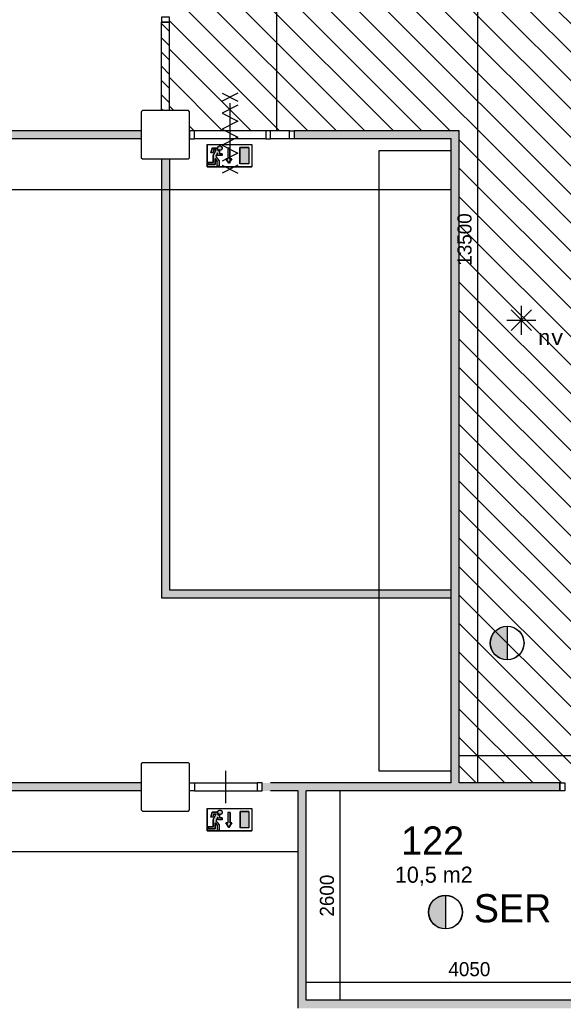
# Model space of a CAD drawing. Extents: x 126249 to 198477, y 373 to 102273.
# Tile 36 of 54: x 149739 to 156491, y 71573 to 83803. Entities that reach past the tile are written whole.
import ezdxf
from ezdxf.enums import TextEntityAlignment as Align

# ---------------------------------------------------------------- set-up
doc = ezdxf.new("R2010")
doc.units = 0
doc.header["$MEASUREMENT"] = 0
doc.header["$PDMODE"] = 35
doc.header["$PDSIZE"] = -0.5
doc.layers.get('0').update_dxf_attribs({"linetype": 'CONTINUOUS'})
doc.layers.get('DEFPOINTS').update_dxf_attribs({"linetype": 'CONTINUOUS'})
for name, color, linetype in [('AA$1A---_ARCEER', 252, 'CONTINUOUS'), ('AL22----_BINNENWAND', 252, 'CONTINUOUS'), ('AL32----_BINNENKOZIJN', 252, 'CONTINUOUS'), ('AM$1A---_MAATVOERING', 252, 'CONTINUOUS'), ('Betonpalen', 252, 'CONTINUOUS'), ('Brandweer', 252, 'CONTINUOUS'), ('brandweer NIEUW', 252, 'CONTINUOUS'), ('LAYER01', 252, 'CONTINUOUS'), ('M2', 252, 'CONTINUOUS'), ('UNUSEDHATCH', 252, 'CONTINUOUS')]:
    doc.layers.add(name, color=color, linetype=linetype)
doc.styles.add('B-01', font='b-gbp')
doc.styles.add('MONOTXT', font='MONOTXT')
doc.dimstyles.new('BBA_STAND', dxfattribs={"dimtxt": 175, "dimasz": 1, "dimexe": 1, "dimexo": 0.001, "dimgap": 75, "dimtad": 1, "dimdec": 0, "dimzin": 0, "dimdsep": 46, "dimtxsty": 'B-01', "dimblk": 'NONE', "dimblk1": 'NONE', "dimblk2": 'PIJL1', "dimcen": 1, "dimse1": 1, "dimse2": 1, "dimclrd": 256, "dimclre": 1, "dimclrt": 256, "dimadec": 0, "dimazin": 0, "dimtfac": 1, "dimtdec": 0, "dimtmove": 0, "dimatfit": 0, "dimldrblk": 'PIJL1', "dimfxl": 1, "dimtolj": 1, "dimtzin": 0, "dimarcsym": 0})

# ---------------------------------------------------------------- blocks, each defined once
blk = doc.blocks.new('*D56')
at = {"layer": 'AM$1A---_MAATVOERING', "lineweight": -2, "transparency": 16777216}
blk.add_line((144036, 82323), (144036, 74323), dxfattribs=at)
at = {"layer": 'DEFPOINTS', "color": 0, "transparency": 16777216}
for p in [(150100, 82323), (144036, 74323), (150100, 74323)]:
    blk.add_point(p, dxfattribs=at)
at = {"layer": 'AM$1A---_MAATVOERING', "transparency": 16777216, "insert": (143874, 78323), "char_height": 175, "attachment_point": 5, "rotation": 90, "style": 'B-01'}
blk.add_mtext('\\A1;8000', dxfattribs=at)
blk = doc.blocks.new('_None')
blk = doc.blocks.new('PIJL1')
at = {"color": 1, "linetype": 'ByBlock'}
blk.add_line((0, 83), (0, -83), dxfattribs=at)
blk.add_solid([(-100, 17), (-100, -17), (0, 0)], dxfattribs=at)
blk = doc.blocks.new('*D57')
at = {"layer": 'AM$1A---_MAATVOERING', "lineweight": -2, "transparency": 16777216}
blk.add_line((155099, 81692), (143449, 81692), dxfattribs=at)
at = {"layer": 'DEFPOINTS', "color": 0, "transparency": 16777216}
for p in [(143449, 81692), (143449, 76456), (155099, 74385)]:
    blk.add_point(p, dxfattribs=at)
at = {"layer": 'AM$1A---_MAATVOERING', "transparency": 16777216, "insert": (149274, 81855), "char_height": 175, "attachment_point": 5, "style": 'B-01'}
blk.add_mtext('\\A1;11650', dxfattribs=at)
blk = doc.blocks.new('*D59')
at = {"layer": 'AM$1A---_MAATVOERING', "lineweight": -2, "transparency": 16777216}
blk.add_line((153199, 73467), (143449, 73467), dxfattribs=at)
at = {"layer": 'DEFPOINTS', "color": 0, "transparency": 16777216}
for p in [(153199, 73523), (143449, 73467), (143449, 72091)]:
    blk.add_point(p, dxfattribs=at)
at = {"layer": 'AM$1A---_MAATVOERING', "transparency": 16777216, "insert": (148324, 73630), "char_height": 175, "attachment_point": 5, "style": 'B-01'}
blk.add_mtext('\\A1;9750', dxfattribs=at)
blk = doc.blocks.new('*D62')
at = {"layer": 'AM$1A---_MAATVOERING', "lineweight": -2, "transparency": 16777216}
blk.add_line((153719, 71623), (153719, 74223), dxfattribs=at)
at = {"layer": 'DEFPOINTS', "color": 0, "transparency": 16777216}
for p in [(153719, 74223), (153719, 74223), (153719, 71623)]:
    blk.add_point(p, dxfattribs=at)
at = {"layer": 'AM$1A---_MAATVOERING', "transparency": 16777216, "insert": (153556, 72923), "char_height": 175, "attachment_point": 5, "rotation": 90, "style": 'B-01'}
blk.add_mtext('\\A1;2600', dxfattribs=at)
blk = doc.blocks.new('*D63')
at = {"layer": 'AM$1A---_MAATVOERING', "lineweight": -2, "transparency": 16777216}
blk.add_line((157349, 71846), (153299, 71846), dxfattribs=at)
at = {"layer": 'DEFPOINTS', "color": 0, "transparency": 16777216}
for p in [(153299, 71846), (153299, 71827), (157349, 71827)]:
    blk.add_point(p, dxfattribs=at)
at = {"layer": 'AM$1A---_MAATVOERING', "transparency": 16777216, "insert": (155324, 72009), "char_height": 175, "attachment_point": 5, "style": 'B-01'}
blk.add_mtext('\\A1;4050', dxfattribs=at)
blk = doc.blocks.new('*D178')
at = {"layer": 'AM$1A---_MAATVOERING', "lineweight": -2, "transparency": 16777216}
blk.add_line((152930, 90424), (152930, 82423), dxfattribs=at)
at = {"layer": 'DEFPOINTS', "color": 0, "transparency": 16777216}
for p in [(151799, 90424), (152930, 82423), (153149, 82423)]:
    blk.add_point(p, dxfattribs=at)
at = {"layer": 'AM$1A---_MAATVOERING', "transparency": 16777216, "insert": (152768, 86424), "char_height": 175, "attachment_point": 5, "rotation": 90, "style": 'B-01'}
blk.add_mtext('\\A1;8000', dxfattribs=at)
blk = doc.blocks.new('*D232')
at = {"layer": 'AM$1A---_MAATVOERING', "lineweight": -2, "transparency": 16777216}
blk.add_line((155199, 74663), (167699, 74663), dxfattribs=at)
at = {"layer": 'DEFPOINTS', "color": 0, "transparency": 16777216}
for p in [(155199, 75159), (167699, 75159), (167699, 74663)]:
    blk.add_point(p, dxfattribs=at)
at = {"layer": 'AM$1A---_MAATVOERING', "transparency": 16777216, "insert": (161449, 74826), "char_height": 175, "attachment_point": 5, "style": 'B-01'}
blk.add_mtext('\\A1;12500', dxfattribs=at)
blk = doc.blocks.new('*D233')
at = {"layer": 'AM$1A---_MAATVOERING', "lineweight": -2, "transparency": 16777216}
blk.add_line((155427, 87823), (155427, 74323), dxfattribs=at)
at = {"layer": 'DEFPOINTS', "color": 0, "transparency": 16777216}
for p in [(154900, 87823), (155427, 74323), (155427, 74323)]:
    blk.add_point(p, dxfattribs=at)
at = {"layer": 'AM$1A---_MAATVOERING', "transparency": 16777216, "insert": (155265, 81073), "char_height": 175, "attachment_point": 5, "rotation": 90, "style": 'B-01'}
blk.add_mtext('\\A1;13500', dxfattribs=at)

msp = doc.modelspace()

# ---------------------------------------------------------------- hatches: boundary and pattern name
at = {"layer": 'AA$1A---_ARCEER'}
h = msp.add_hatch(dxfattribs=at)
h.set_pattern_fill('ANSI31', color=256, scale=2000, angle=270, style=0)
h.set_pattern_definition([(315, (118716.53, 0), (176.7767, 176.7767), [])])
h.paths.add_polyline_path([(165248.8, 87673.5), (165248.8, 87673.7), (165189.1, 87673.7), (164408.8, 87673.5), (164348.8, 87673.5), (161399.4, 87673.5), (161339.1, 87673.5), (160558.5, 87673.2), (160498.5, 87673.2), (160498.5, 87673.5), (159198.3, 87673.5), (159198.3, 87723.5), (157856.2, 87723.5), (157856.2, 87723.7), (157796.4, 87723.7), (157561.2, 87723.7), (157501.4, 87723.7), (156616.9, 87723.7), (156556.2, 87723.7), (156556.2, 87723.5), (156455.2, 87723.5), (156455.2, 87723.7), (156395.4, 87723.7), (155510.9, 87723.7), (155451.2, 87723.7), (155215.9, 87723.7), (155156.2, 87723.7), (155156.2, 87723.5), (153298.9, 87723.5), (153298.9, 90423.7), (153238.1, 90423.7), (152353.6, 90423.7), (152293.8, 90423.7), (152058.6, 90423.7), (151998.8, 90423.7), (151598.8, 90423.7), (151598.8, 89873.5), (151598.8, 89813.7), (151598.8, 88928.5), (151598.8, 88868.7), (151598.8, 88632.5), (151598.8, 88572.8), (151598.8, 88073.5), (151833.8, 88073.5), (151848.8, 88058.5), (151848.8, 87488.5), (151833.8, 87473.5), (151598.8, 87473.5), (151598.8, 85073.5), (151598.8, 85013.7), (151598.8, 84128.5), (151598.8, 84068.7), (151598.8, 83833.2), (151598.8, 83773.5), (151598.8, 82673.5), (151833.8, 82673.5), (151848.8, 82658.5), (151848.8, 82423.2), (151909.6, 82423.2), (152794.1, 82423.2), (152853.8, 82423.2), (153089.1, 82423.2), (153148.8, 82423.2), (153148.8, 82423.5), (155198.8, 82423.5), (155198.8, 74323.5), (156448.8, 74323.5), (156508.8, 74323.5), (157289.1, 74323.5), (157348.8, 74323.5), (157348.8, 74373.5), (159748.8, 74373.5), (159748.8, 73573.5), (159748.8, 73513.5), (159748.8, 72633.2), (159748.8, 72573.5), (159808.6, 72573.5), (161335.3, 72573.5), (161395.1, 72573.5), (162019.1, 72573.5), (162078.8, 72573.5), (166078.8, 72573.5), (166078.8, 71623.2), (166138.6, 71623.2), (167019.8, 71623.2), (167083.7, 71623.2), (167333.5, 71623.2), (167393.2, 71623.2), (167639.1, 71623.2), (167698.8, 71623.2), (167698.8, 73973.5), (167463.8, 73973.5), (167448.8, 73988.5), (167448.8, 74558.5), (167463.8, 74573.5), (167698.8, 74573.5), (167698.8, 75573.5), (167698.8, 75633.2), (167698.8, 75868.5), (167698.8, 75928.2), (167698.8, 76813.7), (167698.8, 76873.5), (167698.8, 82073.5), (167463.8, 82073.5), (167448.8, 82088.5), (167448.8, 82658.5), (167463.8, 82673.5), (167698.8, 82673.5), (167698.8, 85973.5), (167798.8, 85973.5), (169618.8, 85973.5), (169618.8, 86373.5), (169618.8, 86433.2), (169618.8, 86668.5), (169618.8, 86728.2), (169618.8, 87613.7), (169618.8, 87673.5), (167048.8, 87673.5), (167048.8, 87773.7), (166989.1, 87773.7), (166008.8, 87773.5), (165948.8, 87773.5), (165948.8, 87673.5)])
h.paths.add_polyline_path([(166048.8, 82373.5), (166048.8, 76273.5), (159448.8, 76273.5), (156948.8, 78773.5), (156948.8, 85173.5), (163248.8, 85173.5)], flags=16)
h = msp.add_hatch(dxfattribs=at)
h.set_pattern_fill('ANSI31', color=256, scale=1000, angle=-90, style=0)
h.set_pattern_definition([(315, (155430.83, 151240.19), (88.38835, 88.38835), [])])
h.paths.add_polyline_path([(151598.8, 82673.5), (151598.8, 83773.5), (151498.8, 83773.5), (151498.8, 82673.5)])
for points in [[(151598.8, 82073.5), (151498.8, 82073.5), (151498.8, 76623.5), (154198.8, 76623.5), (154198.8, 76723.5), (151598.8, 76723.5)], [(155098.8, 76723.5), (154198.8, 76723.5), (154198.8, 76623.5), (155098.8, 76623.5)]]:
    msp.add_hatch(color=256, dxfattribs=at).paths.add_polyline_path(points)
at = {"layer": 'Brandweer'}
h = msp.add_hatch(color=256, dxfattribs=at)
h.paths.add_polyline_path([(152197.4, 82149.6), (152197.4, 82116), (152252.9, 82116), (152252.9, 82139.1), (152220.5, 82139.1), (152220.5, 82172.3), (152217.7, 82173.1), (152215.8, 82173.6), (152213.8, 82174.2), (152211.8, 82174.9), (152211.7, 82174.9), (152209.9, 82175.7), (152208.2, 82176.6), (152206.4, 82177.6), (152206.3, 82177.7), (152204.9, 82178.5), (152204.1, 82179.1), (152203.1, 82179.9), (152201.4, 82181.2), (152199.9, 82182.6), (152199.2, 82183.4), (152198.4, 82184.2), (152196.9, 82185.9), (152195.8, 82187.4), (152194.7, 82189.1), (152194.2, 82189.9), (152193.5, 82191), (152193.4, 82191.3), (152192.7, 82192.6), (152191.8, 82194.5), (152191.8, 82194.6), (152191.1, 82196.3), (152190.5, 82198.3), (152190, 82200.3), (152189.5, 82202.4), (152189.5, 82202.4), (152189.3, 82204.3), (152189.1, 82206.3), (152189, 82208.4), (152128.1, 82208.4), (152113, 82148.3), (152136.9, 82148.3), (152146.1, 82185.3), (152173, 82185.3), (152141.9, 82116.9), (152141.9, 82028.1), (152077.2, 82028.1), (152077.2, 82005), (152165.1, 82005), (152165.1, 82078.9), (152192.8, 82043.3), (152192.8, 81981.9), (152215.9, 81981.9), (152215.9, 82051.2), (152176, 82102.5)])
h.paths.add_polyline_path([(152252.5, 82204), (152252.6, 82204.1), (152252.9, 82207.5), (152252.9, 82207.7), (152252.7, 82211.7), (152252.7, 82211.9), (152251.4, 82217.5), (152251.4, 82217.6), (152249.5, 82221.8), (152249.4, 82222), (152247.2, 82225.3), (152247, 82225.5), (152244.1, 82228.7), (152244, 82228.9), (152242, 82230.5), (152241.8, 82230.6), (152239.3, 82232.3), (152239.1, 82232.4), (152237.2, 82233.4), (152237.1, 82233.5), (152233.1, 82235), (152233, 82235.1), (152226.9, 82236.1), (152226.8, 82236.1), (152219.5, 82235.6), (152219.4, 82235.6), (152213.9, 82233.8), (152213.7, 82233.7), (152210, 82231.7), (152209.9, 82231.6), (152206.3, 82228.7), (152206.1, 82228.6), (152203.9, 82226.3), (152203.8, 82226.2), (152201.2, 82222.4), (152201.1, 82222.2), (152198.9, 82217.2), (152198.8, 82217.1), (152197.7, 82212.5), (152197.5, 82209.8), (152197.5, 82209.8), (152197.6, 82205.2), (152197.6, 82205), (152198.1, 82202.5), (152198.1, 82202.3), (152199.4, 82198.2), (152199.4, 82198.1), (152201, 82194.9), (152201, 82194.8), (152203.7, 82190.9), (152206.9, 82187.5), (152207.1, 82187.4), (152210.1, 82185.2), (152210.3, 82185.1), (152213.4, 82183.3), (152213.5, 82183.3), (152217.6, 82181.8), (152217.8, 82181.7), (152223.8, 82180.7), (152223.8, 82180.7), (152230.5, 82181.2), (152230.5, 82181.2), (152234.8, 82182.4), (152234.9, 82182.5), (152239.2, 82184.5), (152239.3, 82184.6), (152242, 82186.4), (152242.1, 82186.5), (152246.4, 82190.6), (152246.5, 82190.7), (152249.3, 82194.8), (152249.5, 82195.1), (152251, 82198.3), (152251.1, 82198.5)])
h.paths.add_polyline_path([(152374, 82076.1), (152350.9, 82076.1), (152350.9, 82205.6), (152323.2, 82205.6), (152323.2, 82076.1), (152300, 82076.1), (152337, 82020.6)])
h.paths.add_polyline_path([(152585.8, 82217.7), (152474.9, 82217.7), (152474.9, 82014.2), (152585.8, 82014.2)])
msp.add_hatch(color=256, dxfattribs=at).paths.add_polyline_path([(155793.3, 75852.1), (155793.3, 76268.5, 1)])
h = msp.add_hatch(color=256, dxfattribs=at)
h.paths.add_polyline_path([(152198.3, 73899.4), (152198.3, 73865.8), (152253.8, 73865.8), (152253.8, 73889), (152221.4, 73889), (152221.4, 73922.1), (152218.6, 73923), (152216.7, 73923.4), (152214.7, 73924), (152212.7, 73924.7), (152212.6, 73924.8), (152210.8, 73925.6), (152209.1, 73926.5), (152207.3, 73927.4), (152207.2, 73927.5), (152205.8, 73928.4), (152205, 73929), (152204, 73929.7), (152202.3, 73931.1), (152200.8, 73932.5), (152200, 73933.3), (152199.3, 73934.1), (152197.8, 73935.8), (152196.7, 73937.3), (152195.6, 73938.9), (152195.1, 73939.7), (152194.4, 73940.9), (152194.3, 73941.1), (152193.6, 73942.5), (152192.7, 73944.4), (152192.7, 73944.5), (152192, 73946.2), (152191.4, 73948.2), (152190.9, 73950.1), (152190.4, 73952.3), (152190.4, 73952.3), (152190.2, 73954.2), (152190, 73956.2), (152189.9, 73958.3), (152129, 73958.3), (152113.9, 73898.2), (152137.8, 73898.2), (152147, 73935.2), (152173.9, 73935.2), (152142.8, 73866.8), (152142.8, 73778), (152078.1, 73778), (152078.1, 73754.9), (152166, 73754.9), (152166, 73828.8), (152193.7, 73793.2), (152193.7, 73731.7), (152216.8, 73731.7), (152216.8, 73801.1), (152176.9, 73852.4)])
h.paths.add_polyline_path([(152253.4, 73953.8), (152253.5, 73954), (152253.8, 73957.3), (152253.8, 73957.6), (152253.6, 73961.5), (152253.6, 73961.8), (152252.3, 73967.3), (152252.2, 73967.5), (152250.4, 73971.6), (152250.3, 73971.8), (152248.1, 73975.2), (152247.9, 73975.4), (152245, 73978.6), (152244.9, 73978.7), (152242.9, 73980.4), (152242.7, 73980.5), (152240.2, 73982.2), (152240, 73982.3), (152238.1, 73983.3), (152238, 73983.4), (152234, 73984.9), (152233.9, 73984.9), (152227.8, 73986), (152227.7, 73986), (152220.4, 73985.5), (152220.3, 73985.5), (152214.8, 73983.7), (152214.6, 73983.6), (152210.9, 73981.5), (152210.8, 73981.5), (152207.2, 73978.6), (152207, 73978.5), (152204.8, 73976.1), (152204.7, 73976), (152202.1, 73972.2), (152202, 73972.1), (152199.8, 73967.1), (152199.7, 73967), (152198.6, 73962.4), (152198.4, 73959.7), (152198.4, 73959.6), (152198.5, 73955.1), (152198.5, 73954.9), (152199, 73952.4), (152199, 73952.2), (152200.3, 73948.1), (152200.3, 73948), (152201.8, 73944.8), (152201.9, 73944.7), (152204.6, 73940.8), (152207.8, 73937.4), (152208, 73937.3), (152211, 73935), (152211.2, 73934.9), (152214.3, 73933.2), (152214.4, 73933.2), (152218.5, 73931.6), (152218.7, 73931.6), (152224.6, 73930.6), (152224.7, 73930.6), (152231.4, 73931.1), (152231.4, 73931.1), (152235.7, 73932.3), (152235.8, 73932.3), (152240.1, 73934.4), (152240.2, 73934.4), (152242.9, 73936.3), (152243, 73936.3), (152247.3, 73940.4), (152247.4, 73940.5), (152250.2, 73944.7), (152250.4, 73944.9), (152251.9, 73948.2), (152252, 73948.4)])
h.paths.add_polyline_path([(152374.9, 73826), (152351.8, 73826), (152351.8, 73955.4), (152324.1, 73955.4), (152324.1, 73826), (152300.9, 73826), (152337.9, 73770.5)])
h.paths.add_polyline_path([(152586.7, 73967.6), (152475.8, 73967.6), (152475.8, 73764.1), (152586.7, 73764.1)])
at = {"layer": 'brandweer NIEUW'}
msp.add_hatch(color=256, dxfattribs=at).paths.add_polyline_path([(155027.8, 72510), (155027.8, 72926.5, 1)])
at = {"layer": 'UNUSEDHATCH'}
h = msp.add_hatch(color=256, dxfattribs=at)
h.paths.add_polyline_path([(155198.8, 82423.5), (153148.8, 82423.5), (153148.8, 82323.5), (155098.8, 82323.5), (155098.8, 74323.5), (152748.8, 74323.5), (152748.8, 74223.5), (153198.9, 74223.5), (153198.8, 71523.5), (157348.8, 71523.5), (157348.8, 71623.5), (153298.9, 71623.5), (153298.9, 74223.5), (156448.8, 74223.5), (156448.8, 74323.5), (155198.8, 74323.5)])
h.paths.add_polyline_path([(143633.8, 82423.5), (143633.8, 82323.5), (151248.8, 82323.5), (151248.8, 82423.5)])
h.paths.add_polyline_path([(143468.8, 74323.5), (143468.8, 74223.5), (151248.8, 74223.5), (151248.8, 74323.5)])
h.paths.add_polyline_path([(154198.8, 66358.4), (154298.8, 66358.4), (154298.8, 70223.5), (154198.8, 70223.5)])

# ---------------------------------------------------------------- linework, layer by layer
at = {"layer": 'AA$1A---_ARCEER'}
for points in [[(151498.8, 82073.5), (151498.8, 76623.5), (155098.8, 76623.5)], [(151598.8, 82073.5), (151598.8, 76723.5), (155098.8, 76723.5)]]:
    msp.add_lwpolyline(points, dxfattribs=at)
at = {"layer": 'AL22----_BINNENWAND'}
for points in [[(151598.8, 83773.5), (151498.8, 83773.5)], [(151498.8, 82673.5), (151498.8, 83773.5)], [(151598.8, 82673.5), (151598.8, 83773.5)], [(151598.8, 82673.5), (151498.8, 82673.5)], [(151248.8, 82423.5), (143633.8, 82423.5)], [(151248.8, 82323.5), (143633.8, 82323.5)], [(151248.8, 82423.5), (151248.8, 82323.5)], [(155198.8, 82423.5), (153148.8, 82423.5)], [(153148.8, 82423.5), (153148.8, 82323.5)], [(155098.8, 82323.5), (153148.8, 82323.5)], [(155098.8, 74323.5), (155098.8, 82323.5)], [(155198.8, 74323.5), (155198.8, 82423.5)], [(154198.8, 82173.5), (154198.8, 74473.5)], [(155098.8, 82173.5), (154198.8, 82173.5)], [(155098.8, 74473.5), (155098.8, 82173.5)], [(154198.8, 74473.5), (155098.8, 74473.5)], [(151248.8, 74323.5), (143468.8, 74323.5)], [(151248.8, 74323.5), (151248.8, 74223.5)], [(155098.8, 74323.5), (152852.8, 74323.6)], [(156448.8, 74323.5), (155198.8, 74323.5)], [(156448.8, 74323.5), (156448.8, 74223.5)], [(151248.8, 74223.5), (143468.8, 74223.5)], [(153198.9, 74223.5), (152852.8, 74223.5)], [(153198.8, 71523.5), (153198.9, 74223.5)], [(153298.9, 71623.5), (153298.9, 74223.5)], [(156448.8, 74223.5), (153298.9, 74223.5)], [(157348.8, 71623.5), (153298.9, 71623.5)]]:
    msp.add_lwpolyline(points, dxfattribs=at)
at = {"layer": 'AL32----_BINNENKOZIJN'}
for points in [[(151598.8, 83773.5), (151598.8, 83833.2), (151499.1, 83833.2), (151499.1, 83773.5)], [(151848.8, 82323.5), (151909.6, 82323.5), (151909.6, 82423.2), (151848.8, 82423.2)], [(152794.1, 82323.5), (152853.8, 82323.5), (152853.8, 82423.2), (152794.1, 82423.2)], [(153148.8, 82323.5), (153089.1, 82323.5), (153089.1, 82423.2), (153148.8, 82423.2)], [(151848.8, 74323.5), (151908.8, 74323.5), (151908.8, 74223.5), (151848.8, 74223.5)], [(152748.8, 74323.5), (152689.1, 74323.5), (152689.1, 74223.7), (152748.8, 74223.7)], [(156448.8, 74323.5), (156508.8, 74323.5), (156508.8, 74223.5), (156448.8, 74223.5)]]:
    msp.add_lwpolyline(points, close=True, dxfattribs=at)
for points in [[(152349.9, 82573.5), (152349.9, 82373.5), (152349.9, 82173.5)], [(152351.8, 82173.3), (152351.8, 82373.3), (152351.8, 82573.3)], [(152794.1, 82423.2), (151909.6, 82423.2)], [(152794.1, 82323.5), (151909.6, 82323.5)], [(153089.1, 82423.2), (152853.8, 82423.2)], [(153089.1, 82323.5), (152853.8, 82323.5)], [(152297.1, 74473.7), (152297.1, 74273.7), (152297.1, 74073.7)], [(152299, 74073.5), (152299, 74273.5), (152299, 74473.5)], [(151908.8, 74323.5), (152689.1, 74323.5)], [(151908.8, 74223.5), (152689.1, 74223.7)]]:
    msp.add_lwpolyline(points, dxfattribs=at)
at = {"layer": 'Betonpalen'}
for points in [[(151263.8, 82073.5), (151833.8, 82073.5), (151848.8, 82088.5), (151848.8, 82658.5), (151833.8, 82673.5), (151263.8, 82673.5), (151248.8, 82658.5), (151248.8, 82088.5)], [(151263.8, 73973.5), (151833.8, 73973.5), (151848.8, 73988.5), (151848.8, 74558.5), (151833.8, 74573.5), (151263.8, 74573.5), (151248.8, 74558.5), (151248.8, 73988.5)]]:
    msp.add_lwpolyline(points, close=True, dxfattribs=at)
msp.add_lwpolyline([(151598.8, 82673.5), (151498.8, 82673.5)], dxfattribs=at)
at = {"layer": 'Brandweer'}
for p, q in [((152068, 82254.7), (152068, 81977.2)), ((152068, 82254.7), (152622.8, 82254.7)), ((152128.1, 82208.4), (152113, 82148.3)), ((152189.1, 82208.4), (152128.1, 82208.4)), ((152323.2, 82205.6), (152323.2, 82076.1)), ((152350.9, 82205.6), (152350.9, 82076.1)), ((152585.8, 82217.7), (152474.9, 82217.7)), ((152474.9, 82217.7), (152474.9, 82014.2)), ((152585.8, 82217.7), (152585.8, 82014.2)), ((152622.8, 82254.7), (152622.8, 81977.2)), ((152136.9, 82148.3), (152113, 82148.3)), ((152146.1, 82185.3), (152136.9, 82148.3)), ((152173, 82185.3), (152141.9, 82116.9)), ((152141.9, 82116.9), (152141.9, 82028.1)), ((152146.1, 82185.3), (152173, 82185.3)), ((152165.1, 82005), (152165.1, 82078.9)), ((152165.1, 82078.9), (152192.8, 82043.3)), ((152175.9, 82102.6), (152215.9, 82051.2)), ((152197.4, 82149.6), (152176, 82102.5)), ((152197.4, 82149.6), (152197.4, 82116)), ((152252.9, 82116), (152197.4, 82116)), ((152220.5, 82172.6), (152220.5, 82139.1)), ((152252.9, 82139.1), (152220.5, 82139.1)), ((152252.9, 82116), (152252.9, 82139.1)), ((152300, 82076.1), (152323.2, 82076.1)), ((152337, 82020.6), (152300, 82076.1)), ((152374, 82076.1), (152337, 82020.6)), ((152350.9, 82076.1), (152374, 82076.1)), ((152068, 81977.2), (152622.8, 81977.2)), ((152077.2, 82028.1), (152077.2, 82005)), ((152141.9, 82028.1), (152077.2, 82028.1)), ((152077.2, 82005), (152165.1, 82005)), ((152192.8, 81981.9), (152192.8, 82043.3)), ((152215.9, 81981.9), (152192.8, 81981.9)), ((152215.9, 82051.2), (152215.9, 81981.9)), ((152585.8, 82014.2), (152474.9, 82014.2)), ((155969, 80250.9, 2600), (155969, 79891, 2600)), ((155841.8, 79942.5, 2600), (156097.5, 80198.2, 2600)), ((155841.8, 80198.2, 2600), (156096.3, 79943.7, 2600)), ((155788.2, 80070.1, 2600), (156149.9, 80070.1, 2600)), ((155793.3, 76269.8), (155793.3, 75850.8)), ((152068.9, 74004.6), (152623.7, 74004.6)), ((152068.9, 74004.6), (152068.9, 73727.1)), ((152623.7, 74004.6), (152623.7, 73727.1)), ((152129, 73958.3), (152113.9, 73898.2)), ((152137.8, 73898.2), (152113.9, 73898.2)), ((152190, 73958.3), (152129, 73958.3)), ((152147, 73935.2), (152137.8, 73898.2)), ((152173.9, 73935.2), (152142.8, 73866.8)), ((152147, 73935.2), (152173.9, 73935.2)), ((152198.3, 73899.4), (152176.9, 73852.4)), ((152198.3, 73899.4), (152198.3, 73865.8)), ((152221.4, 73922.5), (152221.4, 73889)), ((152253.8, 73889), (152221.4, 73889)), ((152253.8, 73865.8), (152253.8, 73889)), ((152324.1, 73955.4), (152324.1, 73826)), ((152351.8, 73955.4), (152351.8, 73826)), ((152475.8, 73967.6), (152475.8, 73764.1)), ((152586.7, 73967.6), (152475.8, 73967.6)), ((152586.7, 73967.6), (152586.7, 73764.1)), ((152142.8, 73778), (152078.1, 73778)), ((152078.1, 73778), (152078.1, 73754.9)), ((152078.1, 73754.9), (152166, 73754.9)), ((152142.8, 73866.8), (152142.8, 73778)), ((152166, 73828.8), (152193.7, 73793.2)), ((152166, 73754.9), (152166, 73828.8)), ((152176.8, 73852.5), (152216.8, 73801.1)), ((152193.7, 73731.7), (152193.7, 73793.2)), ((152253.8, 73865.8), (152198.3, 73865.8)), ((152216.8, 73801.1), (152216.8, 73731.7)), ((152337.9, 73770.5), (152300.9, 73826)), ((152300.9, 73826), (152324.1, 73826)), ((152374.9, 73826), (152337.9, 73770.5)), ((152351.8, 73826), (152374.9, 73826)), ((152586.7, 73764.1), (152475.8, 73764.1)), ((152068.9, 73727.1), (152623.7, 73727.1)), ((152216.8, 73731.7), (152193.7, 73731.7))]:
    msp.add_line(p, q, dxfattribs=at)
for points in [[(152255.1, 82890.9), (152448.6, 82790.9)], [(152448.6, 82890.9), (152255.1, 82790.9)], [(152448.6, 82739.9), (152255.1, 82640.9), (152448.6, 82541.9), (152255.1, 82442.9), (152448.6, 82343.9), (152255.1, 82244.9), (152448.6, 82145.9), (152255.1, 82046.9)], [(152351.8, 82020.9), (152351.8, 82765.9)], [(152351.8, 82020.9), (152351.8, 82765.9)], [(152068, 81977.2), (152068, 82254.7), (152622.8, 82254.7), (152622.8, 81977.2), (152068, 81977.2)], [(152077.2, 82005), (152077.2, 82028.1), (152141.9, 82028.1), (152141.9, 82116.9), (152173, 82185.3), (152146.1, 82185.3), (152136.9, 82148.3), (152113, 82148.3), (152128.1, 82208.4), (152189.1, 82208.4), (152189.5, 82202.6), (152190, 82200.1), (152190.7, 82197.6), (152191.7, 82194.8), (152193.4, 82191.3), (152195, 82188.6), (152196.3, 82186.8), (152198.2, 82184.4), (152200, 82182.5), (152202.8, 82180.1), (152205.6, 82178.1), (152208.6, 82176.4), (152211.5, 82175), (152215.6, 82173.6), (152218.6, 82172.9), (152220.5, 82172.3), (152220.5, 82139.1), (152252.9, 82139.1), (152252.9, 82116), (152197.4, 82116), (152197.4, 82149.6), (152176, 82102.5), (152215.9, 82051.2), (152215.9, 81981.9), (152192.8, 81981.9), (152192.8, 82043.3), (152165.1, 82078.9), (152165.1, 82005), (152077.2, 82005)], [(152189.1, 82208.4), (152189.1, 82208), (152189.1, 82207.6), (152189.1, 82207.2), (152189.1, 82206.8), (152189.1, 82206.4), (152189.1, 82206), (152189.2, 82205.6), (152189.2, 82205.2), (152189.2, 82204.8), (152189.3, 82204.4), (152189.3, 82204), (152189.4, 82203.6), (152189.4, 82203.2), (152189.5, 82202.8), (152189.6, 82202.4), (152189.6, 82202), (152189.7, 82201.6), (152189.8, 82201.2), (152189.9, 82200.8), (152190, 82200.4), (152190.1, 82200), (152190.2, 82199.6), (152190.3, 82199.2), (152190.4, 82198.8), (152190.5, 82198.4), (152190.6, 82198), (152190.7, 82197.6), (152190.8, 82197.2), (152191, 82196.9), (152191.1, 82196.5), (152191.2, 82196.1), (152191.4, 82195.7), (152191.5, 82195.3), (152191.7, 82194.9), (152191.8, 82194.6), (152192, 82194.2), (152192.1, 82193.8), (152192.3, 82193.5), (152192.5, 82193.1), (152192.7, 82192.7), (152192.8, 82192.3), (152193, 82192), (152193.2, 82191.6), (152193.4, 82191.3), (152193.6, 82190.9), (152193.8, 82190.6), (152194, 82190.2), (152194.2, 82189.9), (152194.4, 82189.5), (152194.6, 82189.2), (152194.9, 82188.8), (152195.1, 82188.5), (152195.3, 82188.1), (152195.5, 82187.8), (152195.8, 82187.5), (152196, 82187.1), (152196.3, 82186.8), (152196.5, 82186.5), (152196.7, 82186.2), (152197, 82185.8), (152197.3, 82185.5), (152197.5, 82185.2), (152197.8, 82184.9), (152198, 82184.6), (152198.3, 82184.3), (152198.6, 82184), (152198.9, 82183.7), (152199.2, 82183.4), (152199.4, 82183.1), (152199.7, 82182.8), (152200, 82182.5), (152200.3, 82182.3), (152200.6, 82182), (152200.9, 82181.7), (152201.2, 82181.4), (152201.5, 82181.2), (152201.8, 82180.9), (152202.1, 82180.6), (152202.4, 82180.4), (152202.8, 82180.1), (152203.1, 82179.9), (152203.4, 82179.6), (152203.7, 82179.4), (152204.1, 82179.1), (152204.4, 82178.9), (152204.7, 82178.7), (152205.1, 82178.4), (152205.4, 82178.2), (152205.7, 82178), (152206.1, 82177.8), (152206.4, 82177.6), (152206.8, 82177.4), (152207.1, 82177.2), (152207.5, 82177), (152207.8, 82176.8), (152208.2, 82176.6), (152208.6, 82176.4), (152208.9, 82176.2), (152209.3, 82176), (152209.7, 82175.8), (152210, 82175.7), (152210.4, 82175.5), (152210.8, 82175.3), (152211.1, 82175.2), (152211.5, 82175), (152211.9, 82174.9), (152212.3, 82174.7), (152212.7, 82174.6), (152213, 82174.4), (152213.4, 82174.3), (152213.8, 82174.2), (152214.2, 82174), (152214.6, 82173.9), (152215, 82173.8), (152215.4, 82173.7), (152215.8, 82173.6), (152216.2, 82173.5), (152216.5, 82173.4), (152216.9, 82173.3), (152217.3, 82173.2), (152217.7, 82173.1), (152218.1, 82173), (152218.5, 82172.9), (152218.9, 82172.9), (152219.3, 82172.8), (152219.7, 82172.7), (152220.1, 82172.7), (152220.5, 82172.6)], [(152244.8, 82228.1), (152245.7, 82227.1), (152246.6, 82226), (152247.5, 82225), (152248.2, 82223.9), (152249, 82222.7), (152249.6, 82221.5), (152250.3, 82220.3), (152250.8, 82219.1), (152251.3, 82217.8), (152251.7, 82216.5), (152252.1, 82215.2), (152252.4, 82213.9), (152252.6, 82212.5), (152252.8, 82211.2), (152252.9, 82209.8), (152252.9, 82208.4), (152252.9, 82207.1), (152252.8, 82205.7), (152252.6, 82204.4), (152252.4, 82203), (152252.1, 82201.7), (152251.7, 82200.4), (152251.3, 82199.1), (152250.8, 82197.8), (152250.3, 82196.6), (152249.6, 82195.4), (152249, 82194.2), (152248.2, 82193), (152247.5, 82191.9), (152246.6, 82190.8), (152245.7, 82189.8), (152244.8, 82188.8), (152243.8, 82187.9), (152242.8, 82187), (152241.7, 82186.2), (152240.6, 82185.4), (152239.4, 82184.7), (152238.2, 82184), (152237, 82183.4), (152235.8, 82182.8), (152234.5, 82182.3), (152233.2, 82181.9), (152231.9, 82181.5), (152230.6, 82181.2), (152229.2, 82181), (152227.9, 82180.8), (152226.5, 82180.7), (152225.2, 82180.7), (152223.8, 82180.7), (152222.4, 82180.8), (152221.1, 82181), (152219.8, 82181.2), (152218.4, 82181.5), (152217.1, 82181.9), (152215.8, 82182.3), (152214.6, 82182.8), (152213.3, 82183.4), (152212.1, 82184), (152210.9, 82184.7), (152209.8, 82185.4), (152208.6, 82186.2), (152207.6, 82187), (152206.5, 82187.9), (152205.6, 82188.8), (152204.6, 82189.8), (152203.7, 82190.8), (152202.9, 82191.9), (152202.1, 82193), (152201.4, 82194.2), (152200.7, 82195.4), (152200.1, 82196.6), (152199.5, 82197.8), (152199, 82199.1), (152198.6, 82200.4), (152198.3, 82201.7), (152198, 82203), (152197.7, 82204.4), (152197.6, 82205.7), (152197.5, 82207.1), (152197.4, 82208.4), (152197.5, 82209.8), (152197.6, 82211.2), (152197.7, 82212.5), (152198, 82213.9), (152198.3, 82215.2), (152198.6, 82216.5), (152199, 82217.8), (152199.5, 82219.1), (152200.1, 82220.3), (152200.7, 82221.5), (152201.4, 82222.7), (152202.1, 82223.9), (152202.9, 82225), (152203.7, 82226), (152204.6, 82227.1), (152205.6, 82228.1), (152206.5, 82229), (152207.6, 82229.9), (152208.6, 82230.7), (152209.8, 82231.5), (152210.9, 82232.2), (152212.1, 82232.9), (152213.3, 82233.5), (152214.6, 82234.1), (152215.8, 82234.6), (152217.1, 82235), (152218.4, 82235.4), (152219.8, 82235.7), (152221.1, 82235.9), (152222.5, 82236.1), (152223.8, 82236.2), (152225.2, 82236.2), (152226.5, 82236.2), (152227.9, 82236.1), (152229.2, 82235.9), (152230.6, 82235.7), (152231.9, 82235.4), (152233.2, 82235), (152234.5, 82234.6), (152235.8, 82234.1), (152237, 82233.5), (152238.2, 82232.9), (152239.4, 82232.2), (152240.6, 82231.5), (152241.7, 82230.7), (152242.8, 82229.9), (152243.8, 82229), (152244.8, 82228.1)], [(152197.7, 82212.5), (152198.8, 82217.2), (152201.1, 82222.3), (152203.8, 82226.2), (152206.2, 82228.7), (152209.9, 82231.6), (152213.8, 82233.8), (152219.5, 82235.6), (152226.8, 82236.1), (152233.1, 82235), (152237.1, 82233.5), (152239.3, 82232.3), (152241.9, 82230.6), (152244, 82228.8), (152247.1, 82225.4), (152249.5, 82221.8), (152251.4, 82217.5), (152252.7, 82211.8), (152252.9, 82207.6), (152252.6, 82204), (152251, 82198.4), (152249.4, 82194.9), (152246.4, 82190.6), (152242.1, 82186.4), (152239.2, 82184.5), (152234.8, 82182.4), (152230.5, 82181.2), (152223.8, 82180.7), (152217.7, 82181.7), (152213.5, 82183.3), (152210.2, 82185.1), (152207, 82187.5), (152203.7, 82190.9), (152201, 82194.8), (152199.4, 82198.1), (152198.1, 82202.4), (152197.6, 82205.2), (152197.5, 82209.8), (152197.7, 82212.5)], [(152350.9, 82205.6), (152323.2, 82205.6), (152323.2, 82076.1), (152300, 82076.1), (152337, 82020.6), (152374, 82076.1), (152350.9, 82076.1), (152350.9, 82205.6)], [(152474.9, 82014.2), (152474.9, 82217.7), (152585.8, 82217.7), (152585.8, 82014.2), (152474.9, 82014.2)], [(152255.1, 81995.9), (152448.6, 81895.9)], [(152448.6, 81995.9), (152255.1, 81895.9)], [(152068.9, 73727.1), (152068.9, 74004.6), (152623.7, 74004.6), (152623.7, 73727.1), (152068.9, 73727.1)], [(152078.1, 73754.9), (152078.1, 73778), (152142.8, 73778), (152142.8, 73866.8), (152173.9, 73935.2), (152147, 73935.2), (152137.8, 73898.2), (152113.9, 73898.2), (152129, 73958.3), (152190, 73958.3), (152190.4, 73952.5), (152190.9, 73950), (152191.6, 73947.4), (152192.6, 73944.7), (152194.3, 73941.2), (152195.9, 73938.5), (152197.2, 73936.6), (152199.1, 73934.3), (152200.9, 73932.4), (152203.7, 73930), (152206.5, 73928), (152209.5, 73926.2), (152212.4, 73924.9), (152216.5, 73923.5), (152219.5, 73922.8), (152221.4, 73922.1), (152221.4, 73889), (152253.8, 73889), (152253.8, 73865.8), (152198.3, 73865.8), (152198.3, 73899.4), (152176.9, 73852.4), (152216.8, 73801.1), (152216.8, 73731.7), (152193.7, 73731.7), (152193.7, 73793.2), (152166, 73828.8), (152166, 73754.9), (152078.1, 73754.9)], [(152190, 73958.3), (152190, 73957.9), (152190, 73957.5), (152190, 73957.1), (152190, 73956.7), (152190, 73956.3), (152190, 73955.9), (152190.1, 73955.5), (152190.1, 73955.1), (152190.1, 73954.7), (152190.2, 73954.3), (152190.2, 73953.9), (152190.3, 73953.5), (152190.3, 73953), (152190.4, 73952.6), (152190.5, 73952.2), (152190.5, 73951.8), (152190.6, 73951.4), (152190.7, 73951), (152190.8, 73950.6), (152190.9, 73950.3), (152191, 73949.9), (152191.1, 73949.5), (152191.2, 73949.1), (152191.3, 73948.7), (152191.4, 73948.3), (152191.5, 73947.9), (152191.6, 73947.5), (152191.7, 73947.1), (152191.9, 73946.7), (152192, 73946.3), (152192.1, 73946), (152192.3, 73945.6), (152192.4, 73945.2), (152192.6, 73944.8), (152192.7, 73944.4), (152192.9, 73944.1), (152193, 73943.7), (152193.2, 73943.3), (152193.4, 73943), (152193.6, 73942.6), (152193.7, 73942.2), (152193.9, 73941.9), (152194.1, 73941.5), (152194.3, 73941.1), (152194.5, 73940.8), (152194.7, 73940.4), (152194.9, 73940.1), (152195.1, 73939.7), (152195.3, 73939.4), (152195.5, 73939), (152195.8, 73938.7), (152196, 73938.4), (152196.2, 73938), (152196.4, 73937.7), (152196.7, 73937.3), (152196.9, 73937), (152197.1, 73936.7), (152197.4, 73936.4), (152197.6, 73936), (152197.9, 73935.7), (152198.2, 73935.4), (152198.4, 73935.1), (152198.7, 73934.8), (152198.9, 73934.5), (152199.2, 73934.2), (152199.5, 73933.9), (152199.8, 73933.6), (152200, 73933.3), (152200.3, 73933), (152200.6, 73932.7), (152200.9, 73932.4), (152201.2, 73932.1), (152201.5, 73931.9), (152201.8, 73931.6), (152202.1, 73931.3), (152202.4, 73931), (152202.7, 73930.8), (152203, 73930.5), (152203.3, 73930.3), (152203.7, 73930), (152204, 73929.7), (152204.3, 73929.5), (152204.6, 73929.3), (152205, 73929), (152205.3, 73928.8), (152205.6, 73928.5), (152206, 73928.3), (152206.3, 73928.1), (152206.6, 73927.9), (152207, 73927.7), (152207.3, 73927.4), (152207.7, 73927.2), (152208, 73927), (152208.4, 73926.8), (152208.7, 73926.6), (152209.1, 73926.4), (152209.5, 73926.3), (152209.8, 73926.1), (152210.2, 73925.9), (152210.6, 73925.7), (152210.9, 73925.5), (152211.3, 73925.4), (152211.7, 73925.2), (152212, 73925), (152212.4, 73924.9), (152212.8, 73924.7), (152213.2, 73924.6), (152213.6, 73924.4), (152213.9, 73924.3), (152214.3, 73924.2), (152214.7, 73924), (152215.1, 73923.9), (152215.5, 73923.8), (152215.9, 73923.7), (152216.3, 73923.6), (152216.7, 73923.5), (152217.1, 73923.4), (152217.4, 73923.3), (152217.8, 73923.2), (152218.2, 73923.1), (152218.6, 73923), (152219, 73922.9), (152219.4, 73922.8), (152219.8, 73922.8), (152220.2, 73922.7), (152220.6, 73922.6), (152221, 73922.6), (152221.4, 73922.5)], [(152245.7, 73977.9), (152246.6, 73977), (152247.5, 73975.9), (152248.4, 73974.8), (152249.1, 73973.7), (152249.9, 73972.6), (152250.5, 73971.4), (152251.1, 73970.2), (152251.7, 73968.9), (152252.2, 73967.7), (152252.6, 73966.4), (152253, 73965.1), (152253.3, 73963.7), (152253.5, 73962.4), (152253.7, 73961), (152253.8, 73959.7), (152253.8, 73958.3), (152253.8, 73957), (152253.7, 73955.6), (152253.5, 73954.3), (152253.3, 73952.9), (152253, 73951.6), (152252.6, 73950.3), (152252.2, 73949), (152251.7, 73947.7), (152251.1, 73946.5), (152250.5, 73945.2), (152249.9, 73944.1), (152249.1, 73942.9), (152248.4, 73941.8), (152247.5, 73940.7), (152246.6, 73939.7), (152245.7, 73938.7), (152244.7, 73937.8), (152243.7, 73936.9), (152242.6, 73936), (152241.5, 73935.3), (152240.3, 73934.5), (152239.1, 73933.9), (152237.9, 73933.2), (152236.7, 73932.7), (152235.4, 73932.2), (152234.1, 73931.8), (152232.8, 73931.4), (152231.5, 73931.1), (152230.1, 73930.9), (152228.8, 73930.7), (152227.4, 73930.6), (152226.1, 73930.6), (152224.7, 73930.6), (152223.3, 73930.7), (152222, 73930.9), (152220.7, 73931.1), (152219.3, 73931.4), (152218, 73931.8), (152216.7, 73932.2), (152215.4, 73932.7), (152214.2, 73933.2), (152213, 73933.9), (152211.8, 73934.5), (152210.7, 73935.3), (152209.5, 73936), (152208.5, 73936.9), (152207.4, 73937.8), (152206.5, 73938.7), (152205.5, 73939.7), (152204.6, 73940.7), (152203.8, 73941.8), (152203, 73942.9), (152202.3, 73944.1), (152201.6, 73945.2), (152201, 73946.5), (152200.4, 73947.7), (152199.9, 73949), (152199.5, 73950.3), (152199.2, 73951.6), (152198.9, 73952.9), (152198.6, 73954.3), (152198.5, 73955.6), (152198.4, 73957), (152198.3, 73958.3), (152198.4, 73959.7), (152198.5, 73961), (152198.6, 73962.4), (152198.9, 73963.7), (152199.2, 73965.1), (152199.5, 73966.4), (152199.9, 73967.7), (152200.4, 73968.9), (152201, 73970.2), (152201.6, 73971.4), (152202.3, 73972.6), (152203, 73973.7), (152203.8, 73974.8), (152204.6, 73975.9), (152205.5, 73977), (152206.5, 73977.9), (152207.4, 73978.9), (152208.5, 73979.8), (152209.5, 73980.6), (152210.7, 73981.4), (152211.8, 73982.1), (152213, 73982.8), (152214.2, 73983.4), (152215.5, 73984), (152216.7, 73984.4), (152218, 73984.9), (152219.3, 73985.2), (152220.7, 73985.5), (152222, 73985.8), (152223.3, 73985.9), (152224.7, 73986), (152226.1, 73986.1), (152227.4, 73986), (152228.8, 73985.9), (152230.1, 73985.8), (152231.5, 73985.5), (152232.8, 73985.2), (152234.1, 73984.9), (152235.4, 73984.4), (152236.7, 73984), (152237.9, 73983.4), (152239.1, 73982.8), (152240.3, 73982.1), (152241.5, 73981.4), (152242.6, 73980.6), (152243.7, 73979.8), (152244.7, 73978.9), (152245.7, 73977.9)], [(152198.6, 73962.4), (152199.7, 73967), (152202, 73972.2), (152204.7, 73976.1), (152207.1, 73978.6), (152210.8, 73981.5), (152214.7, 73983.6), (152220.4, 73985.5), (152227.7, 73986), (152233.9, 73984.9), (152238, 73983.3), (152240.2, 73982.2), (152242.8, 73980.5), (152244.9, 73978.7), (152248, 73975.3), (152250.4, 73971.7), (152252.3, 73967.4), (152253.6, 73961.7), (152253.8, 73957.5), (152253.5, 73953.9), (152251.9, 73948.3), (152250.3, 73944.8), (152247.3, 73940.5), (152242.9, 73936.3), (152240.1, 73934.4), (152235.7, 73932.3), (152231.4, 73931.1), (152224.7, 73930.6), (152218.6, 73931.6), (152214.4, 73933.2), (152211.1, 73935), (152207.9, 73937.4), (152204.6, 73940.8), (152201.9, 73944.7), (152200.3, 73948), (152199, 73952.3), (152198.5, 73955), (152198.4, 73959.7), (152198.6, 73962.4)], [(152351.8, 73955.4), (152324.1, 73955.4), (152324.1, 73826), (152300.9, 73826), (152337.9, 73770.5), (152374.9, 73826), (152351.8, 73826), (152351.8, 73955.4)], [(152475.8, 73764.1), (152475.8, 73967.6), (152586.7, 73967.6), (152586.7, 73764.1), (152475.8, 73764.1)]]:
    msp.add_lwpolyline(points, dxfattribs=at)
for points in [[(152189.1, 82208.4), (152189.7, 82201.8), (152193.1, 82191.8), (152196.6, 82186.3), (152200.2, 82182.4), (152206.3, 82177.7), (152212.7, 82174.6), (152217.5, 82173.1), (152220.5, 82172.3), (152220.5, 82139.1), (152252.9, 82139.1), (152252.9, 82116), (152197.4, 82116), (152197.4, 82149.6), (152176, 82102.5), (152215.9, 82051.2), (152215.9, 81981.9), (152192.8, 81981.9), (152192.8, 82043.3), (152165.1, 82078.9), (152165.1, 82005), (152077.2, 82005), (152077.2, 82028.1), (152141.9, 82028.1), (152141.9, 82116.9), (152173, 82185.3), (152146.1, 82185.3), (152136.9, 82148.3), (152113, 82148.3), (152128.1, 82208.4)], [(152190, 73958.3), (152190.6, 73951.6), (152194, 73941.7), (152197.5, 73936.2), (152201.1, 73932.3), (152207.2, 73927.6), (152213.6, 73924.4), (152218.4, 73923), (152221.4, 73922.1), (152221.4, 73889), (152253.8, 73889), (152253.8, 73865.8), (152198.3, 73865.8), (152198.3, 73899.4), (152176.9, 73852.4), (152216.8, 73801.1), (152216.8, 73731.7), (152193.7, 73731.7), (152193.7, 73793.2), (152166, 73828.8), (152166, 73754.9), (152078.1, 73754.9), (152078.1, 73778), (152142.8, 73778), (152142.8, 73866.8), (152173.9, 73935.2), (152147, 73935.2), (152137.8, 73898.2), (152113.9, 73898.2), (152129, 73958.3)]]:
    msp.add_lwpolyline(points, close=True, dxfattribs=at)
for radius in [209.5, 208.2]:
    msp.add_circle((155793.3, 76060.3), radius, dxfattribs=at)
at = {"layer": 'brandweer NIEUW'}
msp.add_line((155027.8, 72927.7), (155027.8, 72508.8), dxfattribs=at)
for radius in [209.5, 208.2]:
    msp.add_circle((155027.8, 72718.3), radius, dxfattribs=at)

# ---------------------------------------------------------------- texts
at = {"layer": 'Brandweer', "style": 'MONOTXT'}
msp.add_text('nv', height=185.94, dxfattribs=at).set_placement((156334.6, 79854.6, 2600), align=Align.MIDDLE)
at = {"layer": 'LAYER01', "style": 'B-01'}
for s, p in [('122', (154476.9, 73432.5)), ('SER', (155379.5, 72591.4))]:
    msp.add_text(s, height=350, rotation=0, dxfattribs=at).set_placement(p)
at = {"layer": 'M2', "insert": (154398.9, 73283.3), "char_height": 200, "width": 1805, "attachment_point": 1, "style": 'B-01'}
msp.add_mtext('10,5 m2', dxfattribs=at)

# ---------------------------------------------------------------- dimensions: what is measured, and where the dimension line sits
at = {"layer": 'AM$1A---_MAATVOERING'}
for base, p1, p2, picture, middle in [((152930.4, 82423.5), (151798.8, 90423.7), (153148.8, 82423.5), '*D178', (152767.9, 86423.6)), ((155427.2, 74323.5), (154900.4, 87823.5), (155427.2, 74323.5), '*D233', (155264.7, 81073.5)), ((144036.4, 74323.5), (150100.4, 82323.5), (150100.4, 74323.5), '*D56', (143873.9, 78323.5)), ((153718.8, 74223.5), (153718.8, 71623.5), (153718.8, 74223.5), '*D62', (153556.3, 72923.5))]:
    dim = msp.add_linear_dim(base=base, p1=p1, p2=p2, angle=270, dimstyle='BBA_STAND', dxfattribs=at)
    dim.commit()
    dim.dimension.update_dxf_attribs({"geometry": picture, "text_midpoint": middle})
for base, p1, p2, picture, middle in [((143448.8, 81692.5), (155098.8, 74385.5), (143448.8, 76455.9), '*D57', (149273.8, 81855)), ((167698.8, 74663.4), (155198.8, 75159), (167698.8, 75159), '*D232', (161448.8, 74825.9)), ((143448.8, 73467.5), (153198.8, 73523.5), (143448.8, 72090.9), '*D59', (148323.8, 73630)), ((153298.9, 71846.5), (157348.8, 71827.5), (153298.9, 71827.4), '*D63', (155323.9, 72009))]:
    dim = msp.add_linear_dim(base=base, p1=p1, p2=p2, dimstyle='BBA_STAND', dxfattribs=at)
    dim.commit()
    dim.dimension.update_dxf_attribs({"geometry": picture, "text_midpoint": middle})

doc.saveas('drawing.dxf')
